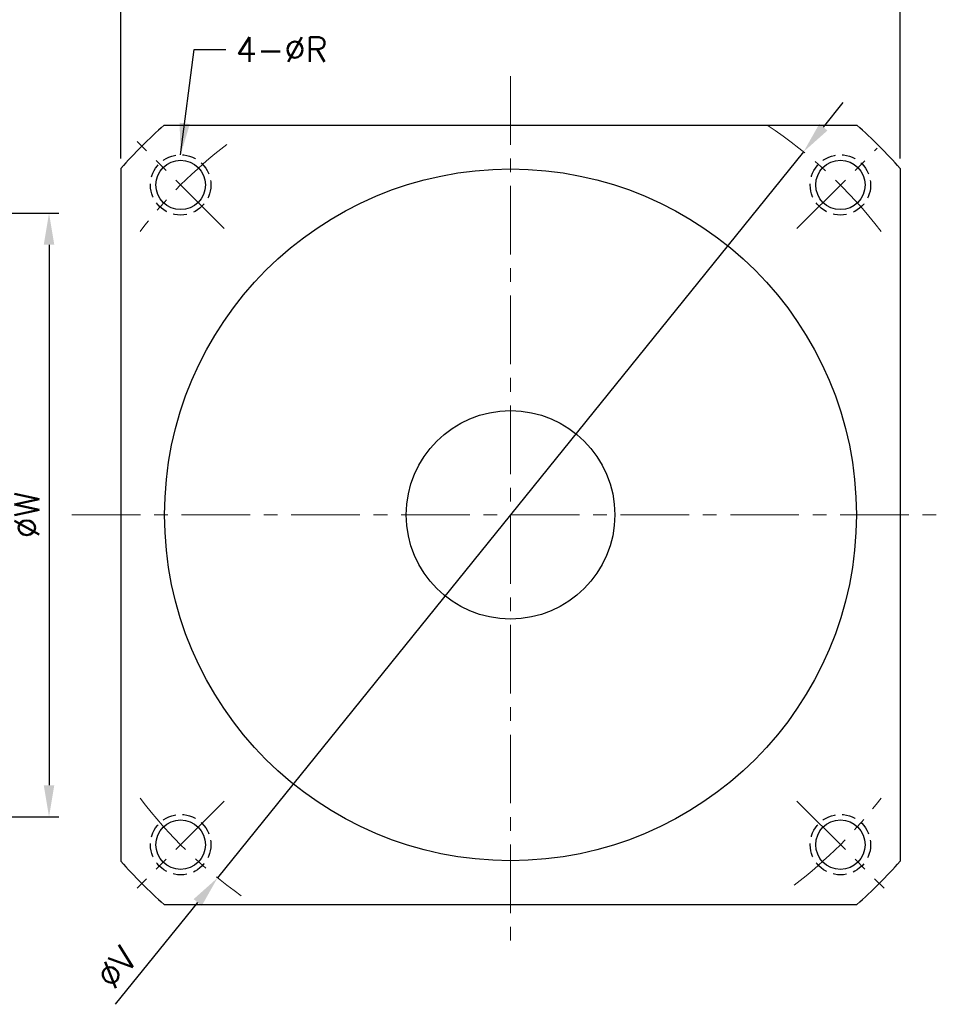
# Model space of a CAD drawing. Header units: inches. Extents: x 91 to 724, y 473 to 783.
# Tile 3 of 5: x 554 to 724, y 484 to 663. Entities that reach past the tile are written whole.
import ezdxf

# ---------------------------------------------------------------- set-up
doc = ezdxf.new("R2010")
doc.units = ezdxf.units.IN
doc.header["$MEASUREMENT"] = 0
doc.linetypes.add('CENTER', pattern=[2, 1.25, -0.25, 0.25, -0.25])
doc.linetypes.add('HIDDEN', pattern=[0.375, 0.25, -0.125])
doc.layers.add('CEN', color=1, linetype='CENTER', lineweight=15)
doc.layers.add('DIM', color=4, linetype='Continuous', lineweight=15)
doc.styles.get("Standard").update_dxf_attribs({"font": 'romans.shx', "bigfont": 'chineset.shx'})
doc.dimstyles.new('Standard20', dxfattribs={"dimscale": 1.8, "dimtxt": 2.5, "dimasz": 3.2, "dimexe": 1, "dimexo": 1, "dimgap": 1, "dimtad": 1, "dimdec": 1, "dimzin": 0, "dimdsep": 46, "dimtxsty": 'Standard', "dimcen": 0.09, "dimadec": 1, "dimazin": 0, "dimtfac": 1, "dimtdec": 1, "dimtofl": 0, "dimtmove": 0, "dimatfit": 3, "dimfxl": 0, "dimtolj": 1, "dimtzin": 0, "dimarcsym": 0})

# ---------------------------------------------------------------- blocks, each defined once
blk = doc.blocks.new('*D10')
at = {"layer": 'Defpoints', "color": 0}
for p in [(714.76, 681.82), (572.76, 636.11), (714.76, 636.11)]:
    blk.add_point(p, dxfattribs=at)
at = {"layer": 'DIM', "color": 0, "lineweight": -2}
for p, q in [((572.76, 637.91), (572.76, 683.62)), ((714.76, 637.91), (714.76, 683.62)), ((578.52, 681.82), (709, 681.82))]:
    blk.add_line(p, q, dxfattribs=at)
at = {"layer": 'DIM', "color": 0}
for points in [[(578.52, 682.78), (578.52, 680.86), (572.76, 681.82)], [(709, 682.78), (709, 680.86), (714.76, 681.82)]]:
    blk.add_solid(points, dxfattribs=at)
at = {"layer": 'DIM', "color": 0, "insert": (643.76, 685.87), "char_height": 4.5, "attachment_point": 5}
blk.add_mtext('\\A1;142.0', dxfattribs=at)
blk = doc.blocks.new('*D15')
at = {"layer": 'Defpoints', "color": 0}
for p in [(531.8, 627.95), (531.8, 517.95), (559.68, 517.95)]:
    blk.add_point(p, dxfattribs=at)
at = {"layer": 'DIM', "color": 0, "lineweight": -2}
for p, q in [((533.6, 627.95), (561.48, 627.95)), ((559.68, 622.19), (559.68, 523.71)), ((533.6, 517.95), (561.48, 517.95))]:
    blk.add_line(p, q, dxfattribs=at)
at = {"layer": 'DIM', "color": 0}
for points in [[(558.72, 622.19), (560.64, 622.19), (559.68, 627.95)], [(558.72, 523.71), (560.64, 523.71), (559.68, 517.95)]]:
    blk.add_solid(points, dxfattribs=at)
at = {"layer": 'DIM', "color": 0, "insert": (555.63, 572.95), "char_height": 4.5, "attachment_point": 5, "rotation": 90}
blk.add_mtext('\\A1;%%CW', dxfattribs=at)
blk = doc.blocks.new('*D19')
at = {"layer": 'Defpoints', "color": 0}
for p in [(697.15, 639.14), (590.38, 506.84)]:
    blk.add_point(p, dxfattribs=at)
at = {"layer": 'DIM', "color": 0, "lineweight": -2}
for p, q in [((700.76, 643.62), (704.38, 648.1)), ((697.15, 639.14), (590.38, 506.84)), ((571.79, 483.8), (586.77, 502.36))]:
    blk.add_line(p, q, dxfattribs=at)
at = {"layer": 'DIM', "color": 0}
for points in [[(700.02, 644.22), (701.51, 643.02), (697.15, 639.14)], [(586.02, 502.96), (587.51, 501.76), (590.38, 506.84)]]:
    blk.add_solid(points, dxfattribs=at)
at = {"layer": 'DIM', "color": 0, "insert": (571.99, 490.5), "char_height": 4.5, "attachment_point": 5, "rotation": 51.0962}
blk.add_mtext('\\A1;%%CV', dxfattribs=at)

msp = doc.modelspace()

# ---------------------------------------------------------------- linework, layer by layer
for p, q in [((580.65, 643.99), (706.88, 643.99)), ((572.76, 636.11), (572.76, 509.87)), ((714.76, 636.11), (714.76, 509.87)), ((580.65, 501.99), (706.88, 501.99))]:
    msp.add_line(p, q)
at = {"color": 2, "linetype": 'HIDDEN', "ltscale": 10}
for centre in [(583.66, 633.1), (703.87, 633.1), (583.66, 512.89), (703.87, 512.89)]:
    msp.add_circle(centre, 5.5, dxfattribs=at)
for centre, radius in [((583.66, 633.1), 4.5), ((703.87, 633.1), 4.5), ((643.76, 572.99), 63.02), ((643.76, 572.99), 19), ((583.66, 512.89), 4.5), ((703.87, 512.89), 4.5)]:
    msp.add_circle(centre, radius)
for start, end in [(131.6371, 138.3629), (41.6371, 48.3629), (221.6371, 228.3629), (311.6371, 318.3629)]:
    msp.add_arc((643.76, 572.99), 95, start, end)
at = {"layer": 'CEN', "color": 6, "ltscale": 10}
for p, q in [((643.76, 652.93), (643.76, 493.05)), ((591.6, 625.15), (575.72, 641.04)), ((695.93, 625.15), (710.57, 639.79)), ((563.82, 572.99), (723.71, 572.99)), ((591.6, 520.83), (575.72, 504.95)), ((695.93, 520.83), (711.81, 504.95))]:
    msp.add_line(p, q, dxfattribs=at)
for start, end in [(37.4245, 56.6465), (127.4245, 142.5755), (217.4245, 234.7391), (307.4245, 322.5755)]:
    msp.add_arc((643.76, 572.99), 85, start, end, dxfattribs=at)

# ---------------------------------------------------------------- texts
at = {"layer": 'DIM', "insert": (593.69, 660.01), "char_height": 4.5, "attachment_point": 1}
msp.add_mtext('4-%%CR', dxfattribs=at)

# ---------------------------------------------------------------- dimensions: what is measured, and where the dimension line sits
at = {"layer": 'DIM'}
dim = msp.add_linear_dim(base=(714.76, 681.82), p1=(572.76, 636.11), p2=(714.76, 636.11), dimstyle='Standard20', dxfattribs=at)
dim.commit()
dim.dimension.update_dxf_attribs({"geometry": '*D10', "text_midpoint": (643.76, 685.87)})
dim = msp.add_diameter_dim_2p(p1=(697.15, 639.14), p2=(590.38, 506.84), text='%%CV', dimstyle='Standard20', override={"dimtofl": 1}, dxfattribs=at)
dim.commit()
dim.dimension.update_dxf_attribs({"geometry": '*D19', "text_midpoint": (575.14, 487.95), "dimtype": 163})
dim = msp.add_linear_dim(base=(559.68, 517.95), p1=(531.8, 627.95), p2=(531.8, 517.95), angle=90, text='%%CW', dimstyle='Standard20', dxfattribs=at)
dim.commit()
dim.dimension.update_dxf_attribs({"geometry": '*D15', "text_midpoint": (555.63, 572.95)})

# ---------------------------------------------------------------- leaders
at = {"layer": 'DIM', "annotation_type": 0, "has_hookline": 1, "hookline_direction": 0, "text_width": 17.14}
msp.add_leader([(583.66, 638.6), (586.13, 657.76), (591.89, 657.76)], dimstyle='Standard20', override={"dimgap": 1, "dimtad": 0}, dxfattribs=at)

doc.saveas('drawing.dxf')
